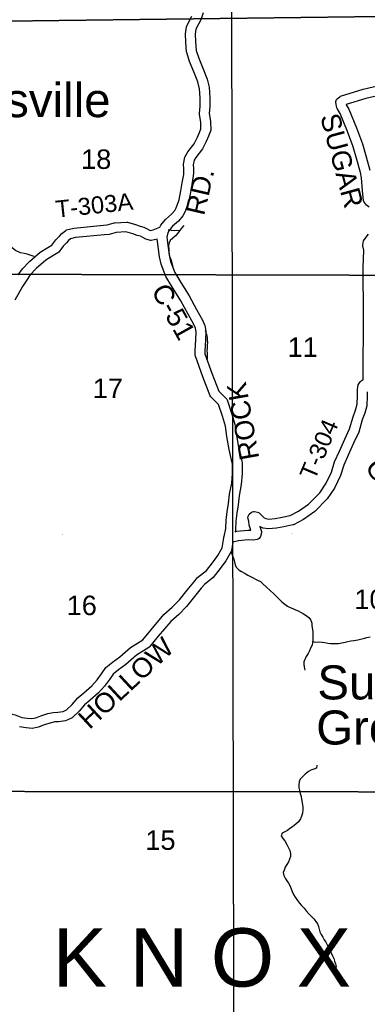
# Model space of a CAD drawing. Header units: feet. Extents: x -155 to 2562643, y -56 to 364810.
# Tile 110 of 121: x 2503214 to 2510376, y 308176 to 328440. Entities that reach past the tile are written whole.
import ezdxf
from ezdxf.enums import TextEntityAlignment as Align

# ---------------------------------------------------------------- set-up
doc = ezdxf.new("R2010")
doc.units = ezdxf.units.FT
doc.header["$MEASUREMENT"] = 0
for name, pattern in [('HIDDEN', [0.375, 0.25, -0.125]), ('HIDDEN2', [0.1875, 0.125, -0.0625]), ('water', [0])]:
    doc.linetypes.add(name, pattern=pattern)
for name, color, linetype in [('COUNTY-RD', 7, 'Continuous'), ('CR-TEXT', 7, 'Continuous'), ('HTEXT', 3, 'Continuous'), ('MTEXT', 2, 'Continuous'), ('SECTION', 8, 'HIDDEN2'), ('SECTION-TEXT', 8, 'Continuous'), ('TOWNSHIP', 9, 'HIDDEN'), ('TR-TEXT', 6, 'Continuous'), ('TWP-RD', 6, 'Continuous'), ('WATERWAY', 14, 'water')]:
    doc.layers.add(name, color=color, linetype=linetype)
doc.styles.add('ARIAL', font='arial.ttf')

msp = doc.modelspace()

# ---------------------------------------------------------------- linework, layer by layer
at = {"layer": 'COUNTY-RD'}
for points in [[(2506099.74, 324169.15), (2506124.87, 324214.59), (2506215.58, 324329.11), (2506341.91, 324436.45), (2506408.15, 324515.35), (2506437.22, 324566.39), (2506496.97, 324729.49), (2506534.66, 324921.25), (2506563.91, 325084.09), (2506592.87, 325257.31), (2506597.47, 325296.54), (2506593.66, 325369.49), (2506591.16, 325467.77), (2506618.39, 325608.63), (2506624.06, 325623.97), (2506677.38, 325717.67), (2506810.96, 325888.31), (2506878.61, 326021.38), (2506922.3, 326121.29), (2506949.77, 326190.77), (2506946.15, 326323.84), (2506917.95, 326499.29), (2506917.47, 326511.23), (2506929.37, 326660.98), (2506934.67, 326828.7), (2506917.4, 327020.22), (2506886.33, 327158.29), (2506803.41, 327368.06), (2506714.02, 327581.01), (2506654.62, 327764.99), (2506652.29, 327777.22), (2506639.45, 327978.23), (2506630.59, 328152.5), (2506650.73, 328296.64), (2506656, 328313.05), (2506761.68, 328514.59)], [(2506995.77, 328578.53), (2506945.67, 328434.8), (2506845.2, 328243.2), (2506831.29, 328143.66), (2506839.13, 327989.68), (2506850.69, 327808.64), (2506901.73, 327650.56), (2506988.63, 327443.54), (2507078.03, 327217.36), (2507115.4, 327051.3), (2507134.95, 326834.55), (2507129.11, 326649.89), (2507118.27, 326513.3), (2507145.71, 326342.52), (2507150.53, 326165.64), (2507147.01, 326145.69), (2507106.98, 326044.43), (2507059.53, 325935.93), (2506980.44, 325780.34), (2506843.93, 325605.96), (2506810.08, 325546.47), (2506791.64, 325451.13), (2506793.52, 325377.25), (2506798.07, 325290.08), (2506790.95, 325229.18), (2506760.97, 325049.91), (2506731.22, 324884.28), (2506690.18, 324675.48), (2506619.28, 324481.92), (2506572.97, 324400.63), (2506484.26, 324294.96), (2506360.11, 324189.46), (2506291.91, 324103.36), (2506265.01, 324054.72), (2506244.66, 323966.14), (2506260.49, 323851.51), (2506292.42, 323591.91), (2506321.83, 323465.77), (2506408.61, 323239.9), (2506511.46, 323064.77), (2506708.67, 322756.98), (2506857.92, 322472.83), (2506981.82, 322255.65), (2507024.32, 322157.36), (2507027.64, 322146.4), (2507048.62, 322030.81), (2507044.77, 321847.86), (2507027.65, 321621.2), (2507030.76, 321560.06), (2507171.66, 321163.45), (2507315.9, 320797.89), (2507395.24, 320716.87)], [(2509751.45, 326625.1), (2509729.61, 326735.9), (2509730.03, 326757.41), (2509735.02, 326778.34), (2509744.35, 326797.74), (2509757.58, 326814.69), (2509807.24, 326855.99), (2509824.58, 326865.4), (2510293.32, 327010.7), (2510700.76, 327105.03), (2511040.44, 327171.14), (2511233.61, 327282.97), (2511430.07, 327477.51), (2511512.77, 327555.47), (2511516.88, 327561.4), (2511490.09, 327623.5), (2511486.43, 327631.97), (2511356.78, 327825.43), (2511261.19, 327977.53), (2511151.7, 328113), (2511147.49, 328116.87), (2511145.55, 328119.92), (2511017.15, 328255.99)], [(2510742.44, 326909.39), (2510345.55, 326817.5), (2509942.03, 326692.42), (2509942.8, 326688.51), (2509993.63, 326601.41), (2510155.37, 326215.13), (2510275.62, 325883.72), (2510352.95, 325616.17), (2510430.83, 325340.59)], [(2510412.07, 324582.89), (2510362.65, 324624.07), (2510314.77, 324677.28), (2510304.17, 324695.78), (2510297.71, 324716.1), (2510278.29, 324919.1), (2510254.07, 325185.73), (2510235.41, 325296.67), (2510160.65, 325561.21), (2510085.34, 325821.77), (2509969.01, 326142.36), (2509814.25, 326511.99), (2509757.36, 326609.46), (2509751.45, 326625.1)], [(2510292.14, 321025.71), (2510290.71, 321134.27), (2510291.17, 321349.28), (2510290.96, 321357.76), (2510291.19, 321359.08), (2510291.47, 321492.1), (2510291.66, 321580.82), (2510299.03, 321832.48), (2510296.42, 322097.56), (2510297.86, 322335.77), (2510295.28, 322587.59), (2510294.05, 323113.56), (2510289.51, 323333.64), (2510302.31, 323693.67), (2510284.41, 323788.31), (2510284.55, 323807.75), (2510300.56, 323886.42), (2510309.9, 323907.01), (2510399.68, 324024.89)], [(2507460.22, 317966.46), (2507471.44, 318139.87), (2507491.39, 318309.58), (2507514.94, 318482.16), (2507538.71, 318672.88), (2507581.62, 318901.18), (2507598.31, 319102.53), (2507599.71, 319293.6), (2507560.16, 319471.43), (2507529.39, 319595.89), (2507484.16, 319860.7), (2507452.68, 320072.76), (2507391.03, 320278.17), (2507308.83, 320520.42), (2507253.06, 320576.2), (2507151.84, 320679.58), (2507140.95, 320696.37), (2506984.36, 321093.24), (2506834.96, 321513.76), (2506832.13, 321528.02), (2506827.27, 321623.67), (2506844.93, 321857.51), (2506848.24, 322014.9), (2506833.93, 322093.76), (2506802.63, 322166.14), (2506682.48, 322376.75), (2506535.61, 322656.35), (2506340.96, 322960.15), (2506227.81, 323152.82), (2506130.19, 323406.92), (2506095.22, 323556.89), (2506062.17, 323825.62), (2506048.46, 323924.91)], [(2507395.24, 320716.87), (2507472.16, 320639.93), (2507481.2, 320627.6), (2507488.27, 320614.01), (2507581.57, 320339.07), (2507648.4, 320116.41), (2507681.68, 319892.22), (2507725.31, 319636.77), (2507754.88, 319517.15), (2507798.63, 319320.41), (2507799.83, 319309.14), (2507798.25, 319093.53), (2507780.08, 318874.37), (2507736.41, 318642.02), (2507713.26, 318456.27), (2507689.81, 318284.39), (2507670.68, 318121.72), (2507658.84, 317938.71), (2507651.17, 317903.23)], [(2503791.51, 314157.9), (2503901.79, 314184.8), (2503997.01, 314191.42), (2504107.88, 314205.63), (2504177.3, 314235.15), (2504292.18, 314347.65), (2504411.94, 314484.98), (2504534.83, 314588.07), (2504698.18, 314727.82), (2504807.46, 314851.28), (2504900.1, 314979.95), (2504992.5, 315105.82), (2505126.41, 315221.11), (2505277.26, 315325.4), (2505499.76, 315519.74), (2505750.79, 315675.86), (2505914, 315878.58), (2506187.42, 316195.62), (2506354.74, 316346.28), (2506503.92, 316498.87), (2506662.37, 316698.41), (2506801.65, 316865.19), (2506877.66, 316959.51), (2507059.96, 317103.63), (2507184.52, 317263.22), (2507293.39, 317413.71), (2507383.37, 317572.39), (2507420.01, 317778.54), (2507419.99, 317780.45), (2507420.48, 317782.73), (2507420.63, 317786.96), (2507422.72, 317793.8), (2507423.96, 317800.79), (2507424.75, 317802.48), (2507460.22, 317966.46)], [(2507607.01, 317687.76), (2507575.79, 317512.11), (2507570.01, 317496.07), (2507461.91, 317305.43), (2507344.42, 317143.04), (2507202.84, 316961.63), (2507019.3, 316816.53), (2506956.28, 316738.34), (2506817.46, 316572.1), (2506654.14, 316366.43), (2506493.29, 316201.91), (2506330.64, 316055.45), (2506067.67, 315750.53), (2505890.63, 315530.64), (2505878.01, 315519.46), (2505619.14, 315358.46), (2505400.3, 315167.32), (2505248.87, 315062.63), (2505140.24, 314969.11), (2505061.86, 314862.34), (2504963.89, 314726.25), (2504838.75, 314584.87), (2504664.1, 314435.46), (2504552.42, 314341.78), (2504437.74, 314210.27), (2504297.08, 314072.51), (2504281.52, 314062.13), (2504160.71, 314010.77), (2504016.67, 313992.3), (2503932.64, 313986.46), (2503843.83, 313964.8), (2503716.19, 313926.72), (2503601.1, 313878.01), (2503469.27, 313855.58), (2503346.82, 313866.66), (2503211.1, 313884.2)], [(2500821.58, 313040.25), (2500999.07, 313161.57), (2501464.49, 313440.99), (2501800.82, 313671.5), (2502003.32, 313819.71), (2502023.45, 313828.53), (2502141.55, 313851.75), (2502211.23, 313874.81), (2502314.84, 313975.84), (2502446.66, 314073.49), (2502598.68, 314149.24), (2502613.3, 314153.91), (2502759.04, 314176.83), (2502955.74, 314172.89), (2503124.53, 314133.17), (2503261.28, 314079.38), (2503368.66, 314065.5), (2503461.38, 314057.12), (2503544.6, 314071.27), (2503648.42, 314115.22), (2503791.51, 314157.9)]]:
    msp.add_lwpolyline(points, dxfattribs=at)
at = {"layer": 'SECTION'}
for points in [[(2507650.76, 296573.34), (2507563.98, 338978.84)], [(2515256.51, 328559.5), (2486842.03, 328206.85)], [(2486832.92, 323243.42), (2517829.98, 323166.41)], [(2520127.34, 312535.72), (2486896.57, 312568.89)]]:
    msp.add_lwpolyline(points, dxfattribs=at)
at = {"layer": 'TOWNSHIP', "const_width": 0.03, "flags": 128}
msp.add_lwpolyline([(2521553.07, 317877.35), (2486855.47, 317827)], dxfattribs=at)
at = {"layer": 'TWP-RD'}
for points in [[(2503185.45, 323186.07), (2503273.92, 323313.74), (2503413.65, 323463.42), (2503633.08, 323653.37), (2503796.41, 323750.73), (2503876.68, 323797.09), (2503959.06, 323907.43), (2504031.99, 323985.3), (2504084.76, 324043.02), (2504162.81, 324104.61), (2504181.14, 324113.78), (2504328.59, 324152.93), (2504943.98, 324209.27), (2505015.93, 324216.51), (2505164.06, 324260.01), (2505175.88, 324261.99), (2505418.84, 324273.23), (2505434.6, 324271.46), (2505603.71, 324224.59), (2505694.44, 324191.15), (2505773.39, 324171.02), (2505785.35, 324166.27), (2505843.57, 324133.96), (2505888.72, 324110.58), (2505917.19, 324101.43), (2505967.09, 324112.06), (2506099.74, 324169.15)], [(2506048.46, 323924.91), (2505924.28, 323898.45), (2505906.89, 323897.82), (2505889.63, 323900.21), (2505811.61, 323925.29), (2505749.05, 323957.68), (2505705.22, 323982), (2505634.99, 323999.91), (2505542.31, 324034.07), (2505404.22, 324072.34), (2505203.12, 324063.03), (2505054.44, 324019.37), (2504963.11, 324010.19), (2504363.62, 323955.31), (2504262.39, 323928.43), (2504221.41, 323896.08), (2504178.79, 323849.46), (2504112.65, 323778.84), (2504018.54, 323652.8), (2504003.32, 323639.27), (2503897.63, 323578.23), (2503750.64, 323490.61), (2503552.59, 323319.16), (2503430.04, 323187.89), (2503351.75, 323074.92), (2503272.73, 322952.25), (2503111.03, 322669.28)], [(2507651.17, 317903.23), (2507687.12, 317911.53), (2507916.21, 317934.89), (2507976.46, 317933.22), (2507945.41, 318038.26), (2507932.89, 318117.13), (2507917.08, 318186.58), (2507918.19, 318213.25), (2507926.26, 318238.7), (2507940.74, 318261.16), (2507984.69, 318300.71), (2508005.43, 318311.98), (2508028.21, 318318.11), (2508051.82, 318318.77), (2508114.72, 318305.56), (2508132.27, 318298.21), (2508148.13, 318287.67), (2508216.94, 318220.11), (2508250.25, 318189.87), (2508284.5, 318172.72), (2508344.69, 318163.45), (2508479.26, 318176.14), (2508622.84, 318201.44), (2508783.73, 318233.35), (2508957.66, 318325.1), (2509165.85, 318470.61), (2509396.92, 318704.44), (2509527.48, 318898.96), (2509639.51, 319128.64), (2509701.02, 319339.21), (2509801.43, 319560.19), (2509910.51, 319806.1), (2510011.05, 320018.85), (2510082.59, 320269.1), (2510132.72, 320402.66), (2510167.94, 320525.27), (2510170.58, 320701.27), (2510175.36, 320831.36), (2510187.72, 320924.06), (2510198.56, 320949.31), (2510236.45, 320996.32), (2510251.52, 321008.92), (2510268.73, 321018.34), (2510292.14, 321025.71)], [(2510373.59, 320779.51), (2510370.52, 320696.09), (2510367.52, 320495.65), (2510322.76, 320339.82), (2510272.67, 320206.37), (2510198.85, 319948.16), (2510092.36, 319722.81), (2509983.89, 319478.28), (2509889, 319269.45), (2509826.72, 319056.25), (2509701.21, 318798.93), (2509552.46, 318577.3), (2509295.32, 318317.09), (2509062, 318154.02), (2508857.74, 318046.27), (2508844.06, 318041.42), (2508659.65, 318004.84)], [(2508659.65, 318004.84), (2508506.05, 317977.78), (2508338.77, 317962.01), (2508230.84, 317978.62), (2508215.96, 317983.36), (2508162.23, 318010.27), (2508193.23, 317905.41), (2508193.92, 317879.19), (2508175.5, 317801.98), (2508164.02, 317779.99), (2508147.5, 317761.46), (2508126.98, 317747.54), (2508103.66, 317739.05), (2508031.23, 317731.62), (2507923.61, 317734.61), (2507719.89, 317713.83), (2507607.01, 317687.76)]]:
    msp.add_lwpolyline(points, dxfattribs=at)
at = {"layer": 'WATERWAY'}
for points in [[(2503511.64, 323569.63), (2503452.18, 323587.21), (2503371.43, 323611.28), (2503304.95, 323625.66), (2503234.46, 323639.95), (2503129.03, 323689.49), (2503065.75, 323736.07), (2502994.11, 323796.49), (2502918.27, 323864.84), (2502850.44, 323933.39), (2502792.67, 324000.19), (2502731.05, 324060.86), (2502669.38, 324123.55), (2502607.6, 324190.24), (2502550.08, 324247.01), (2502498.62, 324301.92), (2502443.16, 324356.73), (2502375.38, 324423.27), (2502315.71, 324486), (2502290.55, 324515.94)], [(2506506.79, 324093.88), (2506453.23, 324100.25), (2506397.26, 324094.83), (2506335.03, 324099.29), (2506284.71, 324108.06), (2506274.76, 324110.29)], [(2506596.98, 324202.22), (2506550.16, 324150.86), (2506509.4, 324097.65), (2506472.65, 324044.54), (2506421.78, 323995.08), (2506368.95, 323943.57), (2506317.98, 323898.13), (2506293.25, 323845.32), (2506282.48, 323794.87), (2506286.57, 323710.66), (2506289.87, 323658.56), (2506295.12, 323608.51), (2506308.58, 323550.63), (2506336.11, 323491.11), (2506351.58, 323433.29), (2506364.94, 323379.43), (2506368.93, 323363.34)], [(2507037.7, 322041.75), (2507045.93, 322021.56), (2507063.39, 321963.79), (2507076.8, 321907.92), (2507080.2, 321851.8), (2507081.5, 321799.64), (2507076.94, 321741.32), (2507074.38, 321683.04), (2507071.72, 321628.78), (2507075.07, 321574.67), (2507076.13, 321451.99)], [(2507569.8, 317479.72), (2507586.49, 317444.49), (2507607.91, 317388.83), (2507627.28, 317335.12), (2507640.64, 317281.26), (2507654.1, 317223.38), (2507677.42, 317171.78), (2507730.79, 317120.93), (2507785.81, 317084.18), (2507859.05, 317039.85), (2507913.91, 317009.11), (2508023.45, 316955.66), (2508074.26, 316926.83), (2508125.03, 316900.01), (2508175.69, 316877.19), (2508226.95, 316830.31), (2508292.58, 316769.73), (2508382.84, 316685.69), (2508444.36, 316629.02), (2508495.77, 316576.12), (2508555.29, 316519.4), (2508614.81, 316462.69), (2508674.19, 316411.99), (2508729.3, 316371.23), (2508790.13, 316342.65), (2508840.79, 316319.83), (2508899.47, 316297.22), (2508950.13, 316274.41), (2509002.95, 316245.63), (2509061.87, 316212.98), (2509118.89, 316176.28), (2509169.95, 316137.42), (2509215.45, 316080.35), (2509231.02, 316018.52), (2509236.27, 315968.47), (2509246.17, 315892.44), (2509251.42, 315842.39), (2509256.88, 315784.31), (2509256.22, 315730.1), (2509255.51, 315677.89), (2509249.05, 315615.5), (2509242.28, 315565.15), (2509207.73, 315504.07), (2509182.99, 315451.25), (2509154.3, 315396.34), (2509117.75, 315335.2), (2509066.37, 315225.51), (2509069.82, 315167.39), (2509083.93, 315083.44), (2509087.63, 315050)], [(2509251.96, 315643.61), (2509306.82, 315629), (2509378.87, 315632.82), (2509447.16, 315626.51), (2509503.43, 315619.89), (2509559.75, 315611.27), (2509620.03, 315604.76), (2509676.2, 315602.16), (2509732.32, 315601.56), (2509784.34, 315604.88), (2509852.23, 315614.61), (2509919.97, 315630.37), (2509977.75, 315643.86), (2510039.63, 315653.45), (2510099.51, 315662.98), (2510179.26, 315679.04), (2510237.04, 315692.53), (2510294.76, 315708.04), (2510364.51, 315723.84), (2510434.2, 315741.65)], [(2509336.09, 313096.2), (2509335.79, 313092.52), (2509327.22, 313034.1), (2509275.5, 313018.75), (2509215.92, 312997.17), (2509162.5, 312969.74), (2509097.86, 312909.9), (2509038.98, 312860.24), (2508996.17, 312808.99), (2508975.48, 312754.27), (2508965.01, 312691.78), (2508964.51, 312631.55), (2508977.97, 312573.68), (2508993.38, 312517.86), (2509013.05, 312452.11), (2509022.36, 312400.16), (2509034.26, 312324.18), (2509044.37, 312240.13), (2509045.91, 312177.94), (2509039.55, 312111.54), (2509023.17, 312044.89), (2508998.43, 311992.08), (2508955.92, 311928.78), (2508904.95, 311883.34), (2508832.15, 311829.32), (2508780.98, 311791.91), (2508729.76, 311756.49), (2508674.48, 311722.99), (2508620.96, 311699.56), (2508598.22, 311646.8), (2508633.66, 311591.49), (2508679.07, 311538.43), (2508720.96, 311465.22), (2508754.8, 311393.8), (2508778.13, 311342.2), (2508793.74, 311278.36), (2508791.23, 311218.08), (2508774.5, 311165.47), (2508749.91, 311106.64), (2508715.16, 311053.58), (2508682.51, 310996.55), (2508663.93, 310937.87), (2508639.15, 310887.07), (2508656.61, 310829.3), (2508684.04, 310773.78), (2508719.43, 310720.48), (2508752.82, 310667.12), (2508784.35, 310607.69), (2508807.73, 310554.08), (2508831.2, 310496.46), (2508854.68, 310438.84), (2508890.12, 310383.53), (2508925.46, 310332.23), (2508975.17, 310267.24), (2509022.62, 310212.23), (2509072.13, 310155.26), (2509115.58, 310100.15), (2509169.14, 310041.28), (2509222.56, 309988.42), (2509276.02, 309933.56), (2509317.42, 309880.41), (2509348.75, 309829.01), (2509368.07, 309777.3), (2509387.44, 309723.59), (2509400.85, 309667.73), (2509422.18, 309616.07), (2509457.62, 309560.76), (2509489.05, 309505.35), (2509518.43, 309451.89), (2509549.82, 309398.48), (2509581.4, 309337.05), (2509612.89, 309279.63), (2509638.31, 309224.07), (2509659.64, 309172.41), (2509683.06, 309116.8), (2509702.43, 309063.09), (2509721.75, 309011.38), (2509737.16, 308955.57), (2509741.47, 308943.63)]]:
    msp.add_lwpolyline(points, dxfattribs=at)

# ---------------------------------------------------------------- texts
at = {"layer": 'CR-TEXT', "style": 'ARIAL'}
for s, rotation, p in [('SUGAR', 285, (2509287, 326417.71)), ('RD.', 77, (2507129.7, 324365)), ('C-51', 299, (2505810.34, 322808.15)), ('ROCK', 100, (2508269.6, 319435.89)), ('GROVE', 303, (2510215.81, 319176.55)), ('HOLLOW', 43, (2504733.74, 313731))]:
    msp.add_text(s, height=400, rotation=rotation, dxfattribs=at).set_placement(p, align=Align.BOTTOM_LEFT)
at = {"layer": 'HTEXT', "style": 'ARIAL'}
msp.add_text('K N O X', height=1200, dxfattribs=at).set_placement((2506966.87, 309141.09), align=Align.MIDDLE_CENTER)
at = {"layer": 'MTEXT', "style": 'ARIAL'}
for s, p in [('Hammondsville', (2498403.5, 326224.54)), ('Sugar', (2509347.24, 314240.94)), ('Grove', (2509322.11, 313312.79))]:
    msp.add_text(s, height=700, dxfattribs=at).set_placement(p, align=Align.BOTTOM_LEFT)
at = {"layer": 'SECTION-TEXT', "style": 'ARIAL'}
for s, p in [('18', (2504790.04, 325249.05)), ('11', (2509045.61, 321381.4)), ('17', (2505030.62, 320533.21)), ('16', (2504493.34, 316066.77)), ('10', (2510420.3, 316191.8)), ('15', (2506114.31, 311234.93))]:
    msp.add_text(s, height=400, dxfattribs=at).set_placement(p, align=Align.BOTTOM_CENTER)
at = {"layer": 'TR-TEXT', "style": 'ARIAL'}
for s, rotation, p in [('T-303A', 6, (2503981.86, 324259.89)), ('T-304', 67, (2509388.45, 318902.13))]:
    msp.add_text(s, height=350, rotation=rotation, dxfattribs=at).set_placement(p, align=Align.BOTTOM_LEFT)

doc.saveas('drawing.dxf')
